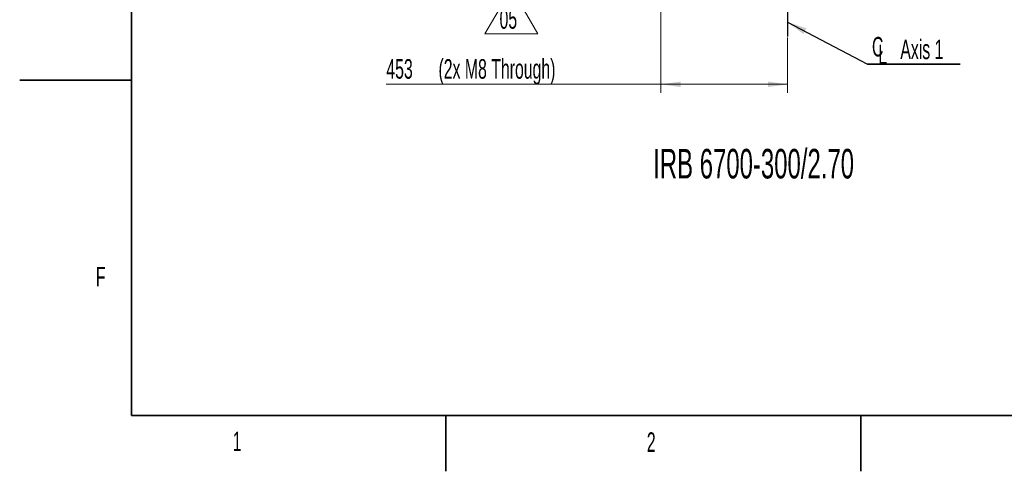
# Model space of a CAD drawing. Header units: millimetres. Extents: x 0 to 11920, y 0 to 8400.
# Tile 1 of 56: x 0 to 3524, y 0 to 1617. Entities that reach past the tile are written whole.
import ezdxf

# ---------------------------------------------------------------- set-up
doc = ezdxf.new("R2010")
doc.units = ezdxf.units.MM
doc.header["$LTSCALE"] = 20
doc.layers.add('SVART_TEXT', color=7, linetype='Continuous')
doc.styles.add('SLDTEXTSTYLE0', font='TXT', dxfattribs={"width": 0.605})
doc.dimstyles.new('SLDDIMSTYLE0', dxfattribs={"dimtxt": 70, "dimasz": 70, "dimexe": 0, "dimexo": 0.0625, "dimgap": 17.5, "dimtad": 1, "dimdec": 1, "dimrnd": 1e-09, "dimzin": 12, "dimdsep": 46, "dimtxsty": 'SLDTEXTSTYLE0', "dimsah": 1, "dimcen": 0.09, "dimadec": 0, "dimazin": 3, "dimtfac": 1, "dimtofl": 0, "dimtmove": 0, "dimatfit": 3, "dimfxl": 1, "dimfrac": 2, "dimtolj": 1, "dimtzin": 12, "dimarcsym": 0})
doc.dimstyles.new('SLDDIMSTYLE2', dxfattribs={"dimtxt": 0.18, "dimasz": 70, "dimexe": 0, "dimexo": 0.0625, "dimgap": 0, "dimtad": 0, "dimtih": 1, "dimtoh": 1, "dimdec": 0, "dimrnd": 1e-09, "dimzin": 0, "dimdsep": 46, "dimtxsty": 'Standard', "dimsah": 1, "dimcen": 0.09, "dimadec": 0, "dimazin": 0, "dimtfac": 70, "dimtdec": 0, "dimtofl": 0, "dimtmove": 0, "dimatfit": 3, "dimfxl": 1, "dimfrac": 2, "dimtolj": 1, "dimtzin": 0, "dimarcsym": 0})

# ---------------------------------------------------------------- blocks, each defined once
blk = doc.blocks.new('_D_5')
at = {"color": 7, "linetype": 'Continuous', "lineweight": 0}
for p, q in [((2295.2, 3277), (2295.2, 1355.7)), ((2748.2, 1552.9), (2748.2, 1355.7)), ((2295.2, 1385.7), (1312.2, 1385.7)), ((2295.2, 1385.7), (2748.2, 1385.7))]:
    blk.add_line(p, q, dxfattribs=at)
at = {"color": 7, "linetype": 'Continuous', "lineweight": 18}
for points in [[(2295.2, 1385.7), (2365.2, 1375.7), (2365.2, 1395.7)], [(2748.2, 1385.7), (2678.2, 1395.7), (2678.2, 1375.7)]]:
    blk.add_solid(points, dxfattribs=at)
at = {"color": 7, "linetype": 'Continuous', "lineweight": 18, "char_height": 70, "attachment_point": 1, "style": 'SLDTEXTSTYLE0'}
for s, insert in [('(2x M8 Through)', (1498.9, 1475.9)), ('453', (1312.2, 1475.9))]:
    blk.add_mtext(s, dxfattribs=dict(at, insert=insert))
blk = doc.blocks.new('SW_SYMBOL_MOD_CL')
at = {"color": 0, "linetype": 'Continuous', "lineweight": 0, "char_height": 15515, "attachment_point": 5, "style": 'SLDTEXTSTYLE0'}
for s, insert in [('C', (8000, 12000)), ('L', (12000, 6000))]:
    blk.add_mtext(s, dxfattribs=dict(at, insert=insert))
blk = doc.blocks.new('SW_NOTE_0_4')
at = {"layer": 'SVART_TEXT', "color": 0}
for p, q in [((0, 0), (331.1, 0)), ((331.1, 0), (0, 0)), ((0, 0), (331.1, 0)), ((331.1, 0), (0, 0)), ((0, 0), (331.1, 0)), ((331.1, 0), (0, 0))]:
    blk.add_line(p, q, dxfattribs=at)
at = {"layer": 'SVART_TEXT', "color": 0, "xscale": 0.0045117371, "yscale": 0.0045117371, "zscale": 0.0045117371}
blk.add_blockref('SW_SYMBOL_MOD_CL', (0.2, 7.9), dxfattribs=at)
at = {"layer": 'SVART_TEXT', "color": 0, "insert": (117.3, 88), "char_height": 70, "attachment_point": 1, "style": 'SLDTEXTSTYLE0'}
blk.add_mtext('Axis 1', dxfattribs=at)
blk = doc.blocks.new('SW_NOTE_0_5')
at = {"color": 0, "linetype": 'Continuous', "lineweight": 0}
for p, q in [((-52, 2.1), (42.7, 166.1)), ((42.7, 166.1), (137.3, 2.1)), ((137.3, 2.1), (-52, 2.1))]:
    blk.add_line(p, q, dxfattribs=at)
at = {"color": 0, "linetype": 'Continuous', "lineweight": 0, "insert": (0, 90.2), "char_height": 70, "attachment_point": 1, "style": 'SLDTEXTSTYLE0'}
blk.add_mtext('05', dxfattribs=at)

msp = doc.modelspace()

# ---------------------------------------------------------------- linework, layer by layer
at = {"color": 7, "linetype": 'Continuous', "lineweight": 35}
for p, q in [((400, 200), (400, 8200)), ((0, 1400), (400, 1400)), ((400, 200), (11720, 200)), ((1525, 200), (1525, 0)), ((3010, 0), (3010, 200))]:
    msp.add_line(p, q, dxfattribs=at)
at = {"layer": 'SVART_TEXT'}
msp.add_line((2748.23, 1955.74), (2748.23, 1556.92), dxfattribs=at)

# ---------------------------------------------------------------- block references
at = {"color": 7, "linetype": 'Continuous', "lineweight": 0}
msp.add_blockref('SW_NOTE_0_5', (1717.31, 1564.54), dxfattribs=at)
at = {"layer": 'SVART_TEXT'}
msp.add_blockref('SW_NOTE_0_4', (3034.44, 1457.78), dxfattribs=at)

# ---------------------------------------------------------------- texts
at = {"color": 7, "linetype": 'Continuous', "lineweight": 0, "char_height": 70, "attachment_point": 1, "style": 'SLDTEXTSTYLE0'}
for s, insert in [('F', (272.58, 732.02)), ('1', (762.56, 142.24)), ('2', (2244.44, 139.51))]:
    msp.add_mtext(s, dxfattribs=dict(at, insert=insert))
at = {"layer": 'SVART_TEXT', "insert": (2267.25, 1154.43), "char_height": 105.8333, "attachment_point": 1, "style": 'SLDTEXTSTYLE0'}
msp.add_mtext('IRB 6700-300/2.70', dxfattribs=at)

# ---------------------------------------------------------------- dimensions: what is measured, and where the dimension line sits
at = {"color": 7, "linetype": 'Continuous', "lineweight": 18}
dim = msp.add_linear_dim(base=(2748.23, 1385.7), p1=(2295.23, 3281.04), p2=(2748.23, 1556.92), text='<> (2x M8 Through)', dimstyle='SLDDIMSTYLE0', dxfattribs=at)
dim.commit()
dim.dimension.update_dxf_attribs({"geometry": '_D_5', "text_midpoint": (1761.16, 1385.7), "dimtype": 160})

# ---------------------------------------------------------------- leaders
at = {"layer": 'SVART_TEXT'}
msp.add_leader([(2748.23, 1608.57), (3034.44, 1457.78)], dimstyle='SLDDIMSTYLE2', dxfattribs=at)

doc.saveas('drawing.dxf')
